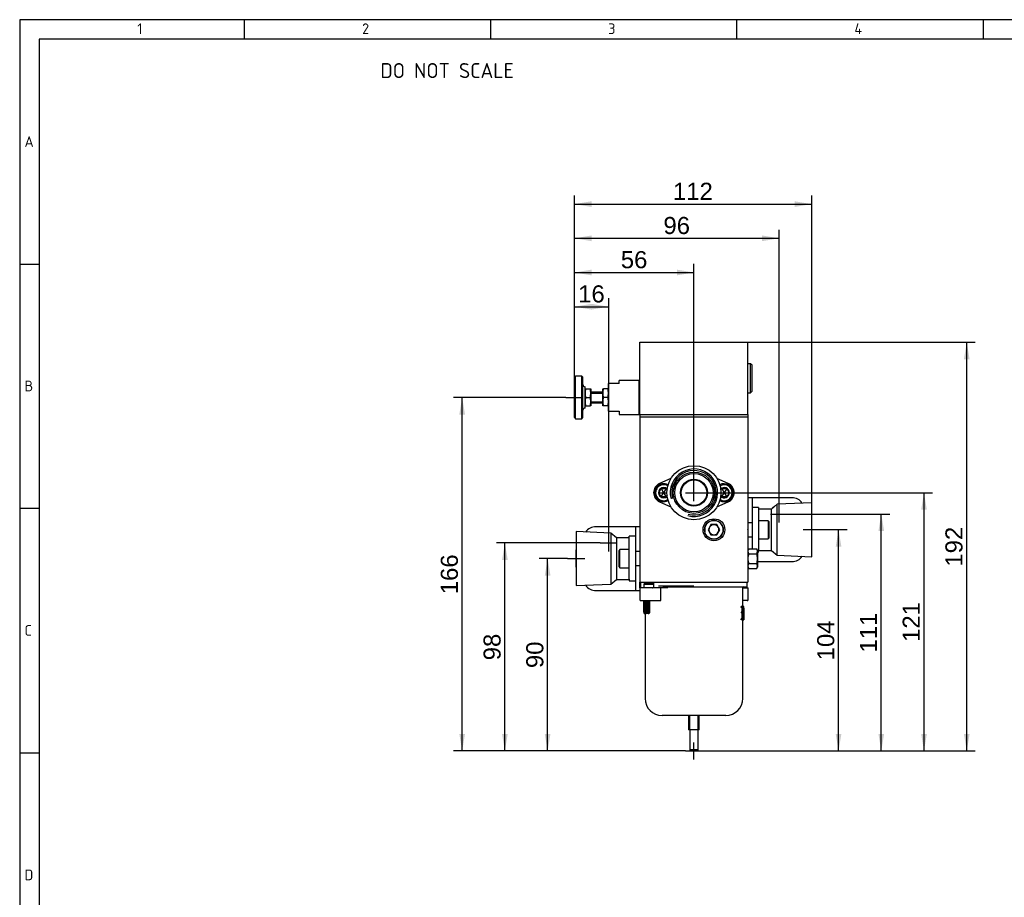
# Model space of a CAD drawing. Header units: millimetres. Extents: x 12 to 601, y 12 to 412.
# Tile 2 of 4: x 12 to 243, y 207 to 412. Entities that reach past the tile are written whole.
import ezdxf
from ezdxf.enums import TextEntityAlignment as Align

# ---------------------------------------------------------------- set-up
doc = ezdxf.new("R2010")
doc.units = ezdxf.units.MM
for name, color, linetype in [('+CPB3-10', 7, 'Continuous'), ('01', 7, 'Continuous'), ('dimensions', 7, 'Continuous'), ('VBP-08-B-11-X-MD', 7, 'Continuous')]:
    doc.layers.add(name, color=color, linetype=linetype)
doc.styles.add('SEACAD_Arial', font='arial.ttf')
doc.styles.add('SEACAD_Solid_Edge_ISO', font='seiso.ttf')
doc.dimstyles.new('ISO', dxfattribs={"dimtxt": 4, "dimasz": 4, "dimexe": 2, "dimexo": 2, "dimgap": 2, "dimtad": 1, "dimdec": 0, "dimlfac": 2.009902, "dimtxsty": 'SEACAD_Arial', "dimblk1": '_SE_FILLED', "dimblk2": '_SE_FILLED', "dimsah": 1, "dimcen": 2, "dimadec": 0, "dimazin": 0, "dimtfac": 1, "dimtdec": 0, "dimtmove": 0, "dimatfit": 3, "dimfxl": 0, "dimtolj": 1, "dimarcsym": 0})

# ---------------------------------------------------------------- blocks, each defined once
blk = doc.blocks.new('SE1')
at = {"layer": '+CPB3-10', "color": 7, "linetype": 'Continuous'}
for p, q in [((164.83, 304.92), (162.16, 303.73)), ((178.24, 303.73), (175.57, 304.92)), ((161.96, 301.59), (162.53, 302.59)), ((162.53, 302.59), (163.68, 302.59)), ((162.53, 302.59), (163.11, 301.59)), ((163.68, 302.59), (163.11, 301.59)), ((163.68, 302.59), (163.92, 302.18)), ((176.47, 302.16), (176.71, 302.59)), ((176.71, 302.59), (177.86, 302.59)), ((176.71, 302.59), (177.29, 301.59)), ((177.86, 302.59), (177.29, 301.59)), ((177.86, 302.59), (178.44, 301.59)), ((162.53, 300.6), (161.96, 301.59)), ((161.96, 301.59), (163.1, 301.59)), ((162.53, 300.6), (163.11, 301.59)), ((163.68, 300.6), (162.53, 300.6)), ((163.11, 301.59), (163.68, 300.6)), ((163.11, 301.59), (163.88, 301.59)), ((163.92, 301.01), (163.68, 300.6)), ((170.2, 301.59), (170.2, 301.64)), ((176.71, 300.6), (176.48, 301)), ((176.52, 301.59), (177.28, 301.59)), ((176.71, 300.6), (177.29, 301.59)), ((177.86, 300.6), (176.71, 300.6)), ((177.29, 301.59), (177.86, 300.6)), ((177.29, 301.59), (178.44, 301.59)), ((178.44, 301.59), (177.86, 300.6)), ((162.16, 299.45), (164.83, 298.27)), ((175.57, 298.27), (178.24, 299.45)), ((185.32, 298.16), (183.83, 298.16)), ((185.32, 298.16), (185.32, 297.7)), ((188.31, 297.78), (185.32, 297.78)), ((185.32, 297.7), (185.32, 295.07)), ((189.64, 298.9), (188.31, 297.78)), ((188.31, 288.08), (188.31, 297.78)), ((197.76, 299.25), (189.64, 298.9)), ((189.64, 286.96), (189.64, 298.9)), ((197.76, 286.61), (197.76, 299.25)), ((183.83, 295.55), (183.83, 295.07)), ((183.83, 295.07), (183.83, 290.8)), ((185.32, 295.07), (185.32, 290.8)), ((187.56, 295.05), (185.32, 295.05)), ((187.56, 295.05), (187.56, 290.82)), ((187.81, 294.8), (187.56, 295.05)), ((187.81, 291.07), (187.81, 294.8)), ((197.76, 292.96), (197.76, 292.91)), ((142.64, 292.49), (142.64, 279.85)), ((150.75, 292.14), (142.64, 292.49)), ((150.75, 292.14), (150.75, 280.2)), ((152.09, 291.02), (150.75, 292.14)), ((152.09, 291.02), (152.09, 281.32)), ((155.07, 291.02), (152.09, 291.02)), ((155.07, 290.94), (155.07, 291.39)), ((156.57, 291.39), (155.07, 291.39)), ((155.07, 288.3), (155.07, 290.94)), ((183.83, 290.8), (183.83, 290.32)), ((185.32, 290.82), (187.56, 290.82)), ((185.32, 290.8), (185.32, 288.16)), ((187.56, 290.82), (187.81, 291.07)), ((152.83, 288.28), (152.59, 288.03)), ((152.59, 288.03), (152.59, 284.3)), ((152.83, 284.05), (152.83, 288.28)), ((155.07, 288.28), (152.83, 288.28)), ((155.07, 284.03), (155.07, 288.3)), ((156.57, 288.3), (156.57, 288.78)), ((156.57, 284.03), (156.57, 288.3)), ((185.32, 287.71), (185.32, 288.16)), ((185.32, 288.08), (188.31, 288.08)), ((188.31, 288.08), (189.64, 286.96)), ((142.64, 286.14), (142.64, 286.19)), ((185.08, 287.71), (185.32, 287.71)), ((189.64, 286.96), (197.76, 286.61)), ((152.59, 284.3), (152.83, 284.05)), ((152.83, 284.05), (155.07, 284.05)), ((155.07, 281.39), (155.07, 284.03)), ((156.57, 283.55), (156.57, 284.03)), ((150.75, 280.2), (152.09, 281.32)), ((152.09, 281.32), (155.07, 281.32)), ((155.07, 281.39), (155.07, 280.94)), ((142.64, 279.85), (150.75, 280.2)), ((155.07, 280.94), (156.57, 280.94))]:
    blk.add_line(p, q, dxfattribs=at)
for radius in [6.32, 4.83, 4.48, 3.16, 0.0249]:
    blk.add_circle((170.2, 301.59), radius, dxfattribs=at)
for centre, radius, start, end in [((170.2, 301.59), 5.55, 255, 195), ((170.2, 301.59), 5.2, 255, 195), ((163.11, 301.59), 2.34, 114.0176, 245.9824), ((163.11, 301.59), 2.11, 60.3947, 299.6053), ((163.11, 301.59), 1.87, 58.5022, 301.4978), ((163.11, 301.59), 1.2, 46.1579, 313.8421), ((177.29, 301.59), 2.11, 0, 119.6053), ((177.29, 301.59), 1.87, 0, 121.4978), ((177.29, 301.59), 1.2, 0, 133.8421), ((177.29, 301.59), 2.34, 294.0176, 65.9824), ((163.11, 301.59), 0.00498, 180.0002, 240.0002), ((163.11, 301.59), 0.00498, 120.0002, 180.0002), ((163.11, 301.59), 0.00498, 60.0002, 120.0002), ((163.11, 301.59), 0.00498, 240.0002, 300.0002), ((163.11, 301.59), 0.00498, 300.0002, 0), ((163.11, 301.59), 0.00498, 0.0002, 60.0002), ((177.29, 301.59), 2.11, 240.3947, 0), ((177.29, 301.59), 1.87, 238.5022, 0), ((177.29, 301.59), 1.2, 226.1579, 0), ((177.29, 301.59), 0.00498, 180.0002, 240.0002), ((177.29, 301.59), 0.00498, 120.0002, 180.0002), ((177.29, 301.59), 0.00498, 60.0002, 120.0002), ((177.29, 301.59), 0.00498, 240.0002, 300.0002), ((177.29, 301.59), 0.00498, 300.0002, 0), ((177.29, 301.59), 0.00498, 0.0002, 60.0002), ((197.76, 292.96), 0.0249, 90, 270), ((197.76, 292.96), 0.0249, 0, 90), ((197.76, 292.96), 0.0249, 270, 0), ((142.64, 286.19), 0.0249, 90, 270), ((142.64, 286.19), 0.0249, 0, 90), ((142.64, 286.19), 0.0249, 270, 0)]:
    blk.add_arc(centre, radius, start, end, dxfattribs=at)
at = {"layer": 'VBP-08-B-11-X-MD', "color": 7, "linetype": 'Continuous'}
for p, q in [((157.56, 319.9), (157.56, 336.82)), ((157.56, 336.82), (182.84, 336.82)), ((182.84, 319.9), (182.84, 336.82)), ((183.46, 331.77), (182.84, 331.77)), ((183.46, 324.95), (183.46, 331.77)), ((183.83, 331.4), (183.46, 331.77)), ((183.83, 325.32), (183.83, 331.4)), ((142.49, 328.86), (142.24, 328.61)), ((142.24, 319.15), (142.24, 328.61)), ((142.49, 318.9), (142.49, 328.86)), ((143.98, 328.86), (142.49, 328.86)), ((143.98, 318.9), (143.98, 328.86)), ((144.23, 328.61), (143.98, 328.86)), ((144.23, 319.15), (144.23, 328.61)), ((152.69, 327.11), (152.69, 327.86)), ((157.41, 327.86), (152.69, 327.86)), ((157.41, 319.9), (157.41, 327.86)), ((157.56, 327.61), (157.41, 327.61)), ((144.73, 321.39), (144.73, 326.37)), ((144.73, 325.87), (144.9, 325.87)), ((144.9, 325.87), (145.89, 325.87)), ((145.89, 325.87), (146.07, 325.87)), ((146.07, 325.87), (146.07, 324.87)), ((148.85, 325.12), (146.07, 325.12)), ((146.07, 324.88), (148.85, 324.88)), ((148.85, 324.87), (148.85, 325.87)), ((148.85, 325.87), (149.03, 325.87)), ((150.02, 325.87), (149.03, 325.87)), ((150.02, 325.87), (150.2, 325.87)), ((152.69, 327.11), (150.2, 327.11)), ((150.2, 320.65), (150.2, 327.11)), ((182.84, 324.95), (183.46, 324.95)), ((183.46, 324.95), (183.83, 325.32)), ((144.9, 323.88), (145.89, 323.88)), ((146.07, 324.87), (146.07, 322.88)), ((146.07, 322.88), (146.07, 321.89)), ((146.07, 322.88), (148.85, 322.88)), ((146.07, 322.64), (148.85, 322.64)), ((148.85, 322.88), (148.85, 324.87)), ((148.85, 321.89), (148.85, 322.88)), ((150.02, 323.88), (149.03, 323.88)), ((144.9, 321.89), (144.73, 321.89)), ((144.9, 321.89), (145.89, 321.89)), ((146.07, 321.89), (145.89, 321.89)), ((149.03, 321.89), (148.85, 321.89)), ((150.02, 321.89), (149.03, 321.89)), ((150.2, 321.89), (150.02, 321.89)), ((150.2, 320.65), (152.69, 320.65)), ((152.69, 320.65), (152.69, 319.9)), ((142.24, 319.15), (142.49, 318.9)), ((142.49, 318.9), (143.98, 318.9)), ((143.98, 318.9), (144.23, 319.15)), ((152.69, 319.9), (157.41, 319.9)), ((157.41, 320.15), (157.56, 320.15)), ((157.56, 319.9), (182.84, 319.9)), ((157.56, 319.3), (157.56, 280.69)), ((182.84, 319.3), (157.56, 319.3)), ((157.59, 319.3), (157.59, 319.9)), ((182.81, 319.9), (182.81, 319.3)), ((182.84, 319.3), (182.84, 280.69)), ((183.83, 300.4), (182.84, 300.4)), ((183.83, 300.4), (183.83, 299.74)), ((183.83, 300.4), (183.83, 296.2)), ((184.33, 300.4), (183.83, 300.4)), ((183.83, 299.74), (183.83, 298.16)), ((193.13, 300.4), (184.33, 300.4)), ((183.83, 296.2), (183.83, 295.55)), ((183.83, 295.55), (183.83, 295.07)), ((156.07, 293.63), (147.26, 293.63)), ((156.57, 293.63), (156.07, 293.63)), ((156.57, 289.44), (156.57, 293.63)), ((156.57, 292.97), (156.57, 293.63)), ((157.56, 293.63), (156.57, 293.63)), ((156.57, 291.39), (156.57, 292.97)), ((174.19, 294.12), (173.51, 292.93)), ((173.51, 292.93), (174.19, 291.75)), ((175.56, 294.12), (174.19, 294.12)), ((176.24, 292.93), (175.56, 294.12)), ((175.56, 291.75), (176.24, 292.93)), ((182.84, 294.6), (183.83, 294.6)), ((182.84, 292.91), (182.84, 292.96)), ((174.19, 291.75), (175.56, 291.75)), ((182.84, 291.27), (183.83, 291.27)), ((183.83, 290.8), (183.83, 290.32)), ((183.83, 290.32), (183.83, 289.66)), ((156.57, 288.78), (156.57, 289.44)), ((156.57, 288.3), (156.57, 288.78)), ((183.01, 288.46), (182.84, 288.16)), ((183.01, 288.46), (184.9, 288.46)), ((183.83, 289.66), (183.83, 288.46)), ((185.08, 288.16), (184.9, 288.46)), ((185.08, 287.89), (185.08, 288.16)), ((157.56, 287.83), (156.57, 287.83)), ((183.01, 287.32), (184.9, 287.32)), ((185.08, 287.89), (185.08, 286.17)), ((185.08, 286.17), (185.08, 284.44)), ((157.56, 284.5), (156.57, 284.5)), ((156.57, 283.55), (156.57, 284.03)), ((156.57, 282.9), (156.57, 283.55)), ((182.84, 284.18), (183.01, 283.87)), ((183.01, 285.02), (184.9, 285.02)), ((183.01, 283.87), (184.9, 283.87)), ((184.9, 283.87), (185.08, 284.18)), ((185.08, 285.47), (193.13, 285.47)), ((185.08, 284.44), (185.08, 284.18)), ((156.57, 278.7), (156.57, 282.9)), ((156.57, 279.36), (156.57, 280.94)), ((156.57, 278.7), (156.57, 279.36)), ((161.12, 279.33), (157.51, 279.33)), ((157.51, 279.33), (157.51, 276.59)), ((157.56, 280.69), (182.84, 280.69)), ((157.56, 279.33), (157.56, 280.69)), ((157.76, 279.33), (157.76, 280.69)), ((157.78, 279.33), (157.76, 279.33)), ((158.51, 280.69), (158.51, 280.48)), ((158.51, 280.48), (160.75, 280.48)), ((158.51, 280.48), (158.79, 280.32)), ((158.79, 280.32), (158.51, 280.16)), ((158.51, 280.16), (160.75, 280.16)), ((158.51, 280.16), (158.51, 279.33)), ((158.86, 279.33), (158.61, 279.33)), ((158.79, 280.32), (160.75, 280.32)), ((158.81, 280.69), (158.81, 280.32)), ((160.5, 279.33), (160.61, 279.33)), ((160.75, 280.69), (160.75, 279.33)), ((161.25, 279.33), (161.12, 279.33)), ((161.88, 279.33), (161.25, 279.33)), ((161.88, 279.82), (170.2, 279.82)), ((162.06, 279.33), (161.88, 279.33)), ((162.11, 279.33), (162.06, 279.33)), ((162.98, 279.33), (162.11, 279.33)), ((162.49, 276.59), (162.49, 279.33)), ((164.12, 279.33), (162.98, 279.33)), ((163.11, 279.57), (182.39, 279.57)), ((181.64, 279.33), (182.51, 279.33)), ((181.64, 274.98), (181.64, 279.33)), ((182.51, 279.33), (182.56, 279.33)), ((182.56, 279.33), (182.64, 279.33)), ((182.64, 279.82), (182.64, 280.69)), ((182.64, 279.33), (182.64, 279.82)), ((182.64, 279.33), (182.89, 279.33)), ((182.89, 276.59), (182.89, 279.33)), ((147.26, 278.7), (156.07, 278.7)), ((156.07, 278.7), (156.57, 278.7)), ((156.57, 278.7), (157.51, 278.7)), ((157.76, 276.34), (162.24, 276.34)), ((158.51, 276.34), (158.51, 276.26)), ((158.69, 273.37), (158.69, 276.34)), ((158.73, 276.34), (158.73, 273.59)), ((158.98, 273.59), (158.98, 276.34)), ((159.04, 273.37), (159.04, 276.34)), ((159.11, 276.25), (159.11, 273.59)), ((159.38, 273.59), (159.38, 276.25)), ((181.25, 274.75), (181.25, 274.97)), ((181.51, 274.97), (181.25, 274.97)), ((181.51, 274.75), (181.25, 274.75)), ((181.51, 274.97), (181.51, 274.75)), ((181.87, 274.98), (181.62, 274.98)), ((182.64, 276.34), (181.64, 276.34)), ((181.88, 274.98), (181.87, 274.98)), ((181.87, 274.59), (181.87, 271.84)), ((181.88, 271.83), (181.88, 274.98)), ((158.54, 273.34), (158.79, 273.34)), ((158.94, 273.37), (158.69, 273.37)), ((158.73, 273.59), (158.94, 273.59)), ((158.76, 273.34), (158.76, 253.45)), ((158.94, 273.59), (158.94, 273.37)), ((158.94, 273.59), (159.04, 273.59)), ((158.94, 273.37), (159.02, 273.37)), ((181.25, 271.84), (181.25, 272.06)), ((181.51, 272.06), (181.25, 272.06)), ((181.31, 273.46), (181.31, 273.68)), ((181.56, 273.68), (181.31, 273.68)), ((181.56, 273.46), (181.31, 273.46)), ((181.73, 274.07), (181.48, 274.07)), ((181.51, 272.06), (181.51, 271.84)), ((181.56, 273.68), (181.56, 273.46)), ((181.81, 274.07), (181.76, 274.07)), ((181.81, 274.07), (181.84, 274.07)), ((181.51, 271.84), (181.25, 271.84)), ((181.87, 271.84), (181.62, 271.84)), ((181.88, 271.83), (181.63, 271.83)), ((181.64, 253.45), (181.64, 271.83)), ((181.64, 271.82), (181.86, 271.82)), ((177.66, 249.47), (162.74, 249.47)), ((168.96, 249.47), (168.96, 246.16)), ((169.2, 246.16), (169.2, 249.47)), ((171.2, 246.16), (171.2, 249.47)), ((171.44, 246.16), (171.44, 249.47)), ((171.44, 246.16), (168.96, 246.16)), ((169.2, 246.16), (169.2, 241.43)), ((171.19, 241.43), (171.19, 246.16)), ((171.19, 241.43), (169.2, 241.43)), ((169.2, 241.43), (169.45, 241.18)), ((169.45, 241.18), (170.95, 241.18)), ((170.95, 241.18), (171.19, 241.43)), ((182.84, 241.21), (182.84, 241.16))]:
    blk.add_line(p, q, dxfattribs=at)
for centre, radius in [((170.2, 336.82), 0.0249), ((142.24, 323.88), 0.0249), ((170.2, 301.59), 3.02), ((170.2, 301.59), 2.99), ((174.88, 292.93), 2.56), ((174.88, 292.93), 2.19), ((190.15, 296.61), 0.0249), ((150.25, 289.85), 0.0249), ((170.2, 241.18), 0.0249)]:
    blk.add_circle(centre, radius, dxfattribs=at)
for centre, radius, start, end in [((144.73, 326.87), 0.498, 180, 270), ((147.86, 324.83), 3.13, 160.5883, 179.1555), ((142.95, 324.83), 3.12, 0.793, 19.4632), ((151.99, 324.83), 3.13, 160.5883, 179.1555), ((147.08, 324.83), 3.12, 0.793, 19.4632), ((147.84, 324.92), 3.12, 180.793, 199.4632), ((147.86, 322.84), 3.13, 160.5883, 179.1555), ((147.84, 322.93), 3.12, 180.793, 199.4632), ((142.94, 324.92), 3.13, 340.5883, 359.1555), ((142.95, 322.84), 3.12, 0.793, 19.4632), ((142.94, 322.93), 3.13, 340.5883, 359.1555), ((151.97, 324.92), 3.12, 180.793, 199.4632), ((151.99, 322.84), 3.13, 160.5883, 179.1555), ((151.97, 322.93), 3.12, 180.793, 199.4632), ((147.07, 324.92), 3.13, 340.5883, 359.1555), ((147.08, 322.84), 3.12, 0.793, 19.4632), ((147.07, 322.93), 3.13, 340.5883, 359.1555), ((144.73, 320.89), 0.498, 90, 180), ((193.13, 297.41), 2.99, 35.8029, 90), ((190.15, 296.61), 2.11, 119.2998, 140.7002), ((174.88, 292.93), 2.17, 255, 195), ((147.26, 290.64), 2.99, 90, 144.1971), ((174.88, 292.93), 1.18, 150, 210), ((174.88, 292.93), 1.18, 90, 150), ((174.88, 292.93), 1.18, 30, 90), ((174.88, 292.93), 1.18, 330, 30), ((150.25, 289.85), 2.11, 39.2998, 60.7002), ((174.88, 292.93), 1.18, 210, 270), ((174.88, 292.93), 1.18, 270, 330), ((183.99, 287.85), 1.15, 147.6991, 177.9166), ((183.93, 287.85), 1.15, 2.0076, 32.3766), ((183.98, 287.93), 1.15, 182.0076, 212.3766), ((183.92, 287.93), 1.15, 327.6991, 357.9166), ((190.15, 289.25), 2.11, 219.2998, 240.7002), ((193.13, 288.46), 2.99, 270, 324.1971), ((183.99, 284.4), 1.15, 147.6991, 177.9166), ((183.98, 284.48), 1.15, 182.0076, 212.3766), ((183.93, 284.4), 1.15, 2.0076, 32.3766), ((183.92, 284.48), 1.15, 327.6991, 357.9166), ((150.25, 282.48), 2.11, 299.2998, 320.7002), ((147.26, 281.69), 2.99, 215.8029, 270), ((163.41, 278.46), 1.12, 50.4749, 83.5836), ((181.89, 279.33), 0.249, 90, 180), ((182.39, 279.82), 0.249, 270, 0), ((157.76, 276.59), 0.249, 180, 270), ((162.24, 276.59), 0.249, 270, 0), ((182.64, 276.59), 0.249, 270, 0), ((178.65, 272.93), 3.13, 356.7265, 11.9471), ((162.74, 253.45), 3.98, 180, 270), ((177.66, 253.45), 3.98, 270, 0)]:
    blk.add_arc(centre, radius, start, end, dxfattribs=at)
for centre, major_axis, ratio, start_param, end_param in [((170.2, 275.83), (0, -15.41), 0.758621, 1.455902, 1.515482), ((170.2, 275.45), (0, -15.12), 0.773148, 1.479271, 1.514027), ((170.2, 271.83), (11.69, 0), 0.01087, 0.037654, 0.056769)]:
    blk.add_ellipse(centre, major_axis=major_axis, ratio=ratio, start_param=start_param, end_param=end_param, dxfattribs=at)
for points, knots in [([(183.01, 287.32), (182.96, 287.13), (182.92, 286.94), (182.85, 286.56), (182.84, 286.36), (182.84, 286.17)], [0, 0, 0, 0, 0.5, 0.5, 1, 1, 1, 1]), ([(182.84, 286.17), (182.84, 285.97), (182.85, 285.78), (182.91, 285.4), (182.96, 285.2), (183.01, 285.02)], [0, 0, 0, 0, 0.5, 0.5, 1, 1, 1, 1]), ([(185.08, 286.17), (185.08, 286.36), (185.06, 286.56), (185, 286.94), (184.95, 287.13), (184.9, 287.32)], [0, 0, 0, 0, 0.5, 0.5, 1, 1, 1, 1]), ([(184.9, 285.02), (184.95, 285.2), (185, 285.4), (185.06, 285.78), (185.08, 285.97), (185.08, 286.17)], [0, 0, 0, 0, 0.5, 0.5, 1, 1, 1, 1]), ([(163.01, 279.82), (163.01, 279.76), (163.01, 279.69), (163.04, 279.6), (163.07, 279.57), (163.11, 279.57)], [0, 0, 0, 0, 0.5, 0.5, 1, 1, 1, 1]), ([(158.62, 273.94), (158.62, 273.77), (158.61, 273.61), (158.57, 273.4), (158.56, 273.34), (158.53, 273.33), (158.52, 273.38), (158.51, 273.57), (158.51, 273.71), (158.51, 273.97), (158.51, 274.05), (158.51, 274.22), (158.51, 274.47), (158.51, 274.73), (158.51, 275.23), (158.51, 275.57), (158.51, 276.08), (158.51, 276.24), (158.51, 276.34), (158.51, 276.34), (158.51, 276.35)], [0, 0, 0, 0, 0.0625, 0.0625, 0.125, 0.125, 0.1875, 0.1875, 0.25, 0.25, 0.28125, 0.28125, 0.3125, 0.375, 0.375, 0.5, 0.5, 0.5625, 0.5625, 0.5632072, 0.5632072, 0.5632072, 0.5632072]), ([(158.59, 273.99), (158.59, 274.23), (158.59, 274.46), (158.59, 274.69), (158.59, 274.94), (158.59, 275.19), (158.59, 275.44), (158.59, 275.54), (158.59, 275.64), (158.59, 275.74), (158.59, 275.81), (158.59, 275.88), (158.59, 275.95), (158.59, 275.99), (158.58, 276.03), (158.58, 276.07), (158.58, 276.11), (158.58, 276.14), (158.57, 276.17), (158.57, 276.19), (158.56, 276.22), (158.56, 276.24), (158.56, 276.26), (158.55, 276.27), (158.55, 276.27), (158.54, 276.28), (158.54, 276.28), (158.53, 276.27), (158.53, 276.25), (158.52, 276.22), (158.52, 276.19), (158.52, 276.16), (158.52, 276.13), (158.52, 276.09), (158.52, 276.06), (158.51, 276.02), (158.51, 275.97), (158.51, 275.93), (158.51, 275.89), (158.51, 275.85), (158.51, 275.67), (158.51, 275.48), (158.51, 275.3), (158.51, 274.93), (158.51, 274.56), (158.51, 274.19), (158.51, 274.13), (158.51, 274.06), (158.51, 273.99), (158.51, 273.95), (158.51, 273.91), (158.51, 273.87), (158.51, 273.84), (158.52, 273.8), (158.52, 273.77), (158.52, 273.73), (158.52, 273.7), (158.52, 273.67), (158.52, 273.63), (158.53, 273.6), (158.53, 273.58), (158.54, 273.57), (158.54, 273.56), (158.55, 273.58), (158.55, 273.59), (158.56, 273.61), (158.57, 273.64), (158.57, 273.66), (158.57, 273.69), (158.58, 273.73), (158.58, 273.76), (158.58, 273.79), (158.59, 273.83), (158.59, 273.86), (158.59, 273.9), (158.59, 273.94), (158.59, 273.96), (158.59, 273.98), (158.59, 273.99)], [0, 0, 0, 0, 0.106378, 0.106378, 0.106378, 0.2193, 0.2193, 0.2193, 0.264887, 0.264887, 0.264887, 0.296998, 0.296998, 0.296998, 0.316536, 0.316536, 0.316536, 0.336017, 0.336017, 0.336017, 0.356756, 0.356756, 0.356756, 0.381765, 0.381765, 0.381765, 0.409306, 0.409306, 0.409306, 0.442353, 0.442353, 0.442353, 0.463178, 0.463178, 0.463178, 0.484269, 0.484269, 0.484269, 0.502352, 0.502352, 0.502352, 0.584966, 0.584966, 0.584966, 0.750189, 0.750189, 0.750189, 0.78134, 0.78134, 0.78134, 0.798951, 0.798951, 0.798951, 0.816603, 0.816603, 0.816603, 0.840503, 0.840503, 0.840503, 0.873804, 0.873804, 0.873804, 0.90625, 0.90625, 0.90625, 0.934466, 0.934466, 0.934466, 0.956747, 0.956747, 0.956747, 0.974578, 0.974578, 0.974578, 0.992328, 0.992328, 0.992328, 1, 1, 1, 1]), ([(158.59, 276.35), (158.6, 276.26), (158.61, 276.12), (158.62, 275.88), (158.62, 275.8), (158.62, 275.63), (158.62, 275.37), (158.62, 275.12), (158.62, 274.62), (158.62, 274.29), (158.62, 273.94)], [0.6919441, 0.6919441, 0.6919441, 0.6919441, 0.75, 0.75, 0.78125, 0.78125, 0.8125, 0.875, 0.875, 1, 1, 1, 1]), ([(159.49, 273.77), (159.49, 274.34), (159.49, 275.06), (159.49, 275.78), (159.49, 275.99), (159.5, 276.07), (159.47, 276.2), (159.44, 276.23), (159.39, 276.26), (159.36, 276.25), (159.31, 276.25), (159.28, 276.25), (159.21, 276.25), (159.16, 276.25), (159.11, 276.25)], [0, 0, 0, 0, 0.5, 0.625, 0.625, 0.6875, 0.6875, 0.75, 0.75, 0.8125, 0.8125, 0.875, 0.875, 1, 1, 1, 1]), ([(159.56, 276.34), (159.57, 276.31), (159.58, 276.28), (159.59, 276.19), (159.59, 276.13), (159.59, 276), (159.59, 275.7), (159.59, 274.9), (159.59, 274.16), (159.59, 273.67)], [0.0856578, 0.0856578, 0.0856578, 0.0856578, 0.125, 0.125, 0.1875, 0.1875, 0.25, 0.5, 1, 1, 1, 1]), ([(159.87, 273.67), (159.87, 274.16), (159.87, 274.9), (159.87, 275.7), (159.87, 276), (159.87, 276.1), (159.87, 276.13), (159.86, 276.19), (159.86, 276.22), (159.85, 276.28), (159.84, 276.31), (159.83, 276.34)], [0, 0, 0, 0, 0.5, 0.75, 0.8125, 0.8125, 0.84375, 0.84375, 0.875, 0.875, 0.9139202, 0.9139202, 0.9139202, 0.9139202]), ([(181.48, 274.07), (181.48, 274.09), (181.48, 274.11), (181.48, 274.14), (181.48, 274.15), (181.48, 274.2), (181.48, 274.23), (181.48, 274.3), (181.48, 274.33), (181.47, 274.39), (181.47, 274.42), (181.47, 274.51), (181.46, 274.56), (181.44, 274.64), (181.43, 274.67), (181.41, 274.72), (181.39, 274.73), (181.37, 274.75), (181.35, 274.75), (181.31, 274.75), (181.28, 274.75), (181.25, 274.75)], [0, 0, 0, 0, 0.03125, 0.03125, 0.0625, 0.0625, 0.125, 0.125, 0.1875, 0.1875, 0.25, 0.25, 0.375, 0.375, 0.5, 0.5, 0.625, 0.625, 0.75, 0.75, 1, 1, 1, 1]), ([(181.71, 273.57), (181.73, 273.63), (181.74, 273.71), (181.76, 273.89), (181.76, 273.99), (181.76, 274.19), (181.77, 274.3), (181.76, 274.5), (181.75, 274.59), (181.72, 274.84), (181.69, 274.94), (181.6, 274.98), (181.56, 274.97), (181.51, 274.97)], [0, 0, 0, 0, 0.125, 0.125, 0.25, 0.25, 0.375, 0.375, 0.5, 0.5, 0.75, 0.75, 1, 1, 1, 1]), ([(181.51, 274.75), (181.54, 274.75), (181.57, 274.75), (181.61, 274.75), (181.62, 274.75), (181.65, 274.74), (181.66, 274.72), (181.68, 274.67), (181.69, 274.64), (181.71, 274.56), (181.72, 274.51), (181.72, 274.42), (181.73, 274.39), (181.73, 274.33), (181.73, 274.3), (181.73, 274.23), (181.73, 274.2), (181.73, 274.15), (181.73, 274.14), (181.73, 274.11), (181.73, 274.09), (181.73, 274.07)], [0, 0, 0, 0, 0.25, 0.25, 0.375, 0.375, 0.5, 0.5, 0.625, 0.625, 0.75, 0.75, 0.8125, 0.8125, 0.875, 0.875, 0.9375, 0.9375, 0.96875, 0.96875, 1, 1, 1, 1]), ([(159.59, 273.67), (159.59, 273.63), (159.59, 273.6), (159.58, 273.53), (159.57, 273.5), (159.55, 273.46), (159.53, 273.44), (159.51, 273.41), (159.49, 273.39), (159.47, 273.37), (159.45, 273.37), (159.43, 273.36), (159.41, 273.37), (159.37, 273.37), (159.35, 273.37), (159.22, 273.37), (159.13, 273.37), (159.04, 273.37)], [0, 0, 0, 0, 0.0625, 0.0625, 0.125, 0.125, 0.1875, 0.1875, 0.25, 0.25, 0.3125, 0.3125, 0.375, 0.375, 0.5, 0.5, 1, 1, 1, 1]), ([(159.11, 273.59), (159.17, 273.59), (159.24, 273.59), (159.33, 273.59), (159.35, 273.59), (159.38, 273.59), (159.4, 273.59), (159.44, 273.6), (159.46, 273.61), (159.48, 273.65), (159.48, 273.67), (159.49, 273.72), (159.49, 273.74), (159.49, 273.77)], [0, 0, 0, 0, 0.5, 0.5, 0.625, 0.625, 0.75, 0.75, 0.875, 0.875, 0.9375, 0.9375, 1, 1, 1, 1]), ([(159.51, 273.37), (159.53, 273.37), (159.56, 273.37), (159.64, 273.37), (159.7, 273.35), (159.78, 273.4), (159.81, 273.44), (159.85, 273.53), (159.87, 273.6), (159.87, 273.67)], [0.3654795, 0.3654795, 0.3654795, 0.3654795, 0.5, 0.5, 0.75, 0.75, 0.875, 0.875, 1, 1, 1, 1]), ([(181.25, 272.06), (181.28, 272.06), (181.31, 272.06), (181.36, 272.06), (181.39, 272.06), (181.46, 272.17), (181.49, 272.41), (181.5, 272.89), (181.49, 273.16), (181.44, 273.41), (181.41, 273.45), (181.36, 273.47), (181.33, 273.46), (181.31, 273.46)], [0, 0, 0, 0, 0.125, 0.125, 0.25, 0.25, 0.5, 0.5, 0.75, 0.75, 0.875, 0.875, 1, 1, 1, 1]), ([(181.38, 273.68), (181.38, 273.68), (181.39, 273.68), (181.4, 273.69), (181.41, 273.7), (181.42, 273.72), (181.43, 273.74), (181.44, 273.79), (181.45, 273.82), (181.47, 273.91), (181.47, 273.99), (181.48, 274.07)], [0.3167156, 0.3167156, 0.3167156, 0.3167156, 0.375, 0.375, 0.5, 0.5, 0.625, 0.625, 0.75, 0.75, 1, 1, 1, 1]), ([(181.56, 273.46), (181.59, 273.46), (181.62, 273.46), (181.67, 273.45), (181.69, 273.41), (181.74, 273.18), (181.75, 272.91), (181.74, 272.42), (181.72, 272.19), (181.65, 272.06), (181.62, 272.06), (181.57, 272.06), (181.54, 272.06), (181.51, 272.06)], [0, 0, 0, 0, 0.125, 0.125, 0.25, 0.25, 0.5, 0.5, 0.75, 0.75, 0.875, 0.875, 1, 1, 1, 1]), ([(181.51, 271.84), (181.55, 271.84), (181.59, 271.84), (181.64, 271.84), (181.65, 271.85), (181.68, 271.88), (181.7, 271.9), (181.72, 271.98), (181.73, 272.03), (181.75, 272.14), (181.76, 272.21), (181.77, 272.35), (181.77, 272.43), (181.78, 272.59), (181.78, 272.67), (181.78, 272.75)], [0, 0, 0, 0, 0.25, 0.25, 0.375, 0.375, 0.5, 0.5, 0.625, 0.625, 0.75, 0.75, 0.875, 0.875, 1, 1, 1, 1]), ([(181.73, 274.07), (181.73, 273.99), (181.72, 273.91), (181.7, 273.82), (181.7, 273.79), (181.69, 273.74), (181.68, 273.72), (181.66, 273.7), (181.65, 273.69), (181.64, 273.68), (181.63, 273.68), (181.6, 273.68), (181.58, 273.68), (181.56, 273.68)], [0, 0, 0, 0, 0.25, 0.25, 0.375, 0.375, 0.5, 0.5, 0.625, 0.625, 0.75, 0.75, 1, 1, 1, 1]), ([(181.86, 271.82), (181.86, 271.82), (181.86, 271.82), (181.87, 271.82), (181.87, 271.83), (181.87, 271.84)], [0.2441062, 0.2441062, 0.2441062, 0.2441062, 0.25, 0.25, 0.27415259, 0.27415259, 0.27415259, 0.27415259])]:
    blk.add_open_spline(points, degree=3, knots=knots, dxfattribs=at)
blk.add_open_spline([(181.25, 274.97), (181.28, 274.97), (181.31, 274.98), (181.34, 274.97)], degree=3, dxfattribs=at)
blk = doc.blocks.new('DMBLK38')
at = {"layer": 'dimensions', "linetype": 'Continuous'}
for points in [[(146.24, 345.77), (142.24, 345.1), (146.24, 344.43)], [(146.25, 345.77), (146.25, 344.43), (150.25, 345.1)]]:
    blk.add_hatch(color=7, dxfattribs=at).paths.add_polyline_path(points)
at = {"layer": 'dimensions', "color": 7, "linetype": 'Continuous'}
for p, q in [((142.24, 325.88), (142.24, 347.1)), ((150.25, 291.85), (150.25, 347.1)), ((142.24, 345.1), (150.25, 345.1)), ((142.24, 321.88), (142.24, 325.88)), ((140.24, 323.88), (144.24, 323.88)), ((150.25, 287.85), (150.25, 291.85)), ((148.25, 289.85), (152.25, 289.85))]:
    blk.add_line(p, q, dxfattribs=at)
at = {"layer": 'dimensions', "color": 7, "linetype": 'Continuous', "style": 'SEACAD_Arial'}
blk.add_text('16', height=4, dxfattribs=at).set_placement((143.11, 350.1), align=Align.TOP_LEFT)
blk = doc.blocks.new('_SE_FILLED')
at = {"color": 0}
blk.add_line((0, 0), (-1, 0), dxfattribs=at)
blk.add_solid([(0, 0), (-1, -0.1665), (-1, 0.1665), (0, 0)], dxfattribs=at)
blk = doc.blocks.new('DMBLK39')
at = {"layer": 'dimensions', "linetype": 'Continuous'}
for points in [[(146.24, 353.77), (142.24, 353.1), (146.24, 352.43)], [(166.2, 353.77), (166.2, 352.43), (170.2, 353.1)]]:
    blk.add_hatch(color=7, dxfattribs=at).paths.add_polyline_path(points)
at = {"layer": 'dimensions', "color": 7, "linetype": 'Continuous'}
for p, q in [((142.24, 325.88), (142.24, 355.1)), ((170.2, 303.59), (170.2, 355.1)), ((142.24, 353.1), (170.2, 353.1)), ((142.24, 321.88), (142.24, 325.88)), ((140.24, 323.88), (144.24, 323.88)), ((170.2, 299.59), (170.2, 303.59)), ((168.2, 301.59), (172.2, 301.59))]:
    blk.add_line(p, q, dxfattribs=at)
at = {"layer": 'dimensions', "color": 7, "linetype": 'Continuous', "style": 'SEACAD_Arial'}
blk.add_text('56', height=4, dxfattribs=at).set_placement((153.09, 358.1), align=Align.TOP_LEFT)
blk = doc.blocks.new('DMBLK40')
at = {"layer": 'dimensions', "linetype": 'Continuous'}
for points in [[(146.24, 361.77), (142.24, 361.1), (146.24, 360.43)], [(186.15, 361.77), (186.15, 360.43), (190.15, 361.1)]]:
    blk.add_hatch(color=7, dxfattribs=at).paths.add_polyline_path(points)
at = {"layer": 'dimensions', "color": 7, "linetype": 'Continuous'}
for p, q in [((142.24, 325.88), (142.24, 363.1)), ((190.15, 298.61), (190.15, 363.1)), ((142.24, 361.1), (190.15, 361.1)), ((142.24, 321.88), (142.24, 325.88)), ((140.24, 323.88), (144.24, 323.88)), ((190.15, 294.61), (190.15, 298.61)), ((188.15, 296.61), (192.15, 296.61))]:
    blk.add_line(p, q, dxfattribs=at)
at = {"layer": 'dimensions', "color": 7, "linetype": 'Continuous', "style": 'SEACAD_Arial'}
blk.add_text('96', height=4, dxfattribs=at).set_placement((163.06, 366.1), align=Align.TOP_LEFT)
blk = doc.blocks.new('DMBLK41')
at = {"layer": 'dimensions', "linetype": 'Continuous'}
for points in [[(146.24, 369.77), (142.24, 369.1), (146.24, 368.43)], [(193.76, 369.77), (193.76, 368.43), (197.76, 369.1)]]:
    blk.add_hatch(color=7, dxfattribs=at).paths.add_polyline_path(points)
at = {"layer": 'dimensions', "color": 7, "linetype": 'Continuous'}
for p, q in [((142.24, 325.88), (142.24, 371.1)), ((197.76, 294.96), (197.76, 371.1)), ((142.24, 369.1), (197.76, 369.1)), ((142.24, 321.88), (142.24, 325.88)), ((140.24, 323.88), (144.24, 323.88)), ((197.76, 290.96), (197.76, 294.96)), ((195.76, 292.96), (199.76, 292.96))]:
    blk.add_line(p, q, dxfattribs=at)
at = {"layer": 'dimensions', "color": 7, "linetype": 'Continuous', "style": 'SEACAD_Arial'}
blk.add_text('112', height=4, dxfattribs=at).set_placement((165.3, 374.1), align=Align.TOP_LEFT)
blk = doc.blocks.new('DMBLK42')
at = {"layer": 'dimensions', "linetype": 'Continuous'}
for points in [[(136.63, 282.19), (135.96, 286.19), (135.29, 282.19)], [(136.63, 245.18), (135.29, 245.18), (135.96, 241.18)]]:
    blk.add_hatch(color=7, dxfattribs=at).paths.add_polyline_path(points)
at = {"layer": 'dimensions', "color": 7, "linetype": 'Continuous'}
for p, q in [((142.64, 284.19), (142.64, 288.19)), ((140.64, 286.19), (133.96, 286.19)), ((135.96, 241.18), (135.96, 286.19)), ((140.64, 286.19), (144.64, 286.19)), ((170.2, 239.18), (170.2, 243.18)), ((168.2, 241.18), (133.96, 241.18)), ((168.2, 241.18), (172.2, 241.18))]:
    blk.add_line(p, q, dxfattribs=at)
at = {"layer": 'dimensions', "color": 7, "linetype": 'Continuous', "style": 'SEACAD_Arial'}
blk.add_text('90', height=4, rotation=90, dxfattribs=at).set_placement((130.96, 260.56), align=Align.TOP_LEFT)
blk = doc.blocks.new('DMBLK43')
at = {"layer": 'dimensions', "linetype": 'Continuous'}
for points in [[(126.63, 285.85), (125.96, 289.85), (125.29, 285.85)], [(126.63, 245.18), (125.29, 245.18), (125.96, 241.18)]]:
    blk.add_hatch(color=7, dxfattribs=at).paths.add_polyline_path(points)
at = {"layer": 'dimensions', "color": 7, "linetype": 'Continuous'}
for p, q in [((150.25, 287.85), (150.25, 291.85)), ((148.25, 289.85), (123.96, 289.85)), ((125.96, 241.18), (125.96, 289.85)), ((148.25, 289.85), (152.25, 289.85)), ((170.2, 239.18), (170.2, 243.18)), ((168.2, 241.18), (123.96, 241.18)), ((168.2, 241.18), (172.2, 241.18))]:
    blk.add_line(p, q, dxfattribs=at)
at = {"layer": 'dimensions', "color": 7, "linetype": 'Continuous', "style": 'SEACAD_Arial'}
blk.add_text('98', height=4, rotation=90, dxfattribs=at).set_placement((120.96, 262.39), align=Align.TOP_LEFT)
blk = doc.blocks.new('DMBLK44')
at = {"layer": 'dimensions', "linetype": 'Continuous'}
for points in [[(204.71, 288.96), (204.04, 292.96), (203.37, 288.96)], [(204.71, 245.18), (203.37, 245.18), (204.04, 241.18)]]:
    blk.add_hatch(color=7, dxfattribs=at).paths.add_polyline_path(points)
at = {"layer": 'dimensions', "color": 7, "linetype": 'Continuous'}
for p, q in [((197.76, 290.96), (197.76, 294.96)), ((195.76, 292.96), (199.76, 292.96)), ((199.76, 292.96), (206.04, 292.96)), ((204.04, 241.18), (204.04, 292.96)), ((170.2, 239.18), (170.2, 243.18)), ((168.2, 241.18), (172.2, 241.18)), ((172.2, 241.18), (206.04, 241.18))]:
    blk.add_line(p, q, dxfattribs=at)
at = {"layer": 'dimensions', "color": 7, "linetype": 'Continuous', "style": 'SEACAD_Arial'}
blk.add_text('104', height=4, rotation=90, dxfattribs=at).set_placement((199.04, 262.38), align=Align.TOP_LEFT)
blk = doc.blocks.new('DMBLK45')
at = {"layer": 'dimensions', "linetype": 'Continuous'}
for points in [[(214.71, 292.61), (214.04, 296.61), (213.37, 292.61)], [(214.71, 245.18), (213.37, 245.18), (214.04, 241.18)]]:
    blk.add_hatch(color=7, dxfattribs=at).paths.add_polyline_path(points)
at = {"layer": 'dimensions', "color": 7, "linetype": 'Continuous'}
for p, q in [((190.15, 294.61), (190.15, 298.61)), ((188.15, 296.61), (192.15, 296.61)), ((192.15, 296.61), (216.04, 296.61)), ((214.04, 241.18), (214.04, 296.61)), ((170.2, 239.18), (170.2, 243.18)), ((168.2, 241.18), (172.2, 241.18)), ((172.2, 241.18), (216.04, 241.18))]:
    blk.add_line(p, q, dxfattribs=at)
at = {"layer": 'dimensions', "color": 7, "linetype": 'Continuous', "style": 'SEACAD_Arial'}
blk.add_text('111', height=4, rotation=90, dxfattribs=at).set_placement((209.04, 264.2), align=Align.TOP_LEFT)
blk = doc.blocks.new('DMBLK46')
at = {"layer": 'dimensions', "linetype": 'Continuous'}
for points in [[(224.71, 297.59), (224.04, 301.59), (223.37, 297.59)], [(224.71, 245.18), (223.37, 245.18), (224.04, 241.18)]]:
    blk.add_hatch(color=7, dxfattribs=at).paths.add_polyline_path(points)
at = {"layer": 'dimensions', "color": 7, "linetype": 'Continuous'}
for p, q in [((170.2, 299.59), (170.2, 303.59)), ((168.2, 301.59), (172.2, 301.59)), ((172.2, 301.59), (226.04, 301.59)), ((224.04, 241.18), (224.04, 301.59)), ((170.2, 239.18), (170.2, 243.18)), ((168.2, 241.18), (172.2, 241.18)), ((172.2, 241.18), (226.04, 241.18))]:
    blk.add_line(p, q, dxfattribs=at)
at = {"layer": 'dimensions', "color": 7, "linetype": 'Continuous', "style": 'SEACAD_Arial'}
blk.add_text('121', height=4, rotation=90, dxfattribs=at).set_placement((219.04, 266.69), align=Align.TOP_LEFT)
blk = doc.blocks.new('DMBLK47')
at = {"layer": 'dimensions', "linetype": 'Continuous'}
for points in [[(116.63, 319.88), (115.96, 323.88), (115.29, 319.88)], [(116.63, 245.18), (115.29, 245.18), (115.96, 241.18)]]:
    blk.add_hatch(color=7, dxfattribs=at).paths.add_polyline_path(points)
at = {"layer": 'dimensions', "color": 7, "linetype": 'Continuous'}
for p, q in [((142.24, 321.88), (142.24, 325.88)), ((140.24, 323.88), (113.96, 323.88)), ((115.96, 241.18), (115.96, 323.88)), ((140.24, 323.88), (144.24, 323.88)), ((170.2, 239.18), (170.2, 243.18)), ((168.2, 241.18), (113.96, 241.18)), ((168.2, 241.18), (172.2, 241.18))]:
    blk.add_line(p, q, dxfattribs=at)
at = {"layer": 'dimensions', "color": 7, "linetype": 'Continuous', "style": 'SEACAD_Arial'}
blk.add_text('166', height=4, rotation=90, dxfattribs=at).set_placement((110.96, 277.84), align=Align.TOP_LEFT)
blk = doc.blocks.new('DMBLK48')
at = {"layer": 'dimensions', "linetype": 'Continuous'}
for points in [[(234.71, 332.82), (234.04, 336.82), (233.37, 332.82)], [(234.71, 245.18), (233.37, 245.18), (234.04, 241.18)]]:
    blk.add_hatch(color=7, dxfattribs=at).paths.add_polyline_path(points)
at = {"layer": 'dimensions', "color": 7, "linetype": 'Continuous'}
for p, q in [((170.2, 334.82), (170.2, 338.82)), ((168.2, 336.82), (172.2, 336.82)), ((172.2, 336.82), (236.04, 336.82)), ((234.04, 241.18), (234.04, 336.82)), ((170.2, 239.18), (170.2, 243.18)), ((168.2, 241.18), (172.2, 241.18)), ((172.2, 241.18), (236.04, 241.18))]:
    blk.add_line(p, q, dxfattribs=at)
at = {"layer": 'dimensions', "color": 7, "linetype": 'Continuous', "style": 'SEACAD_Arial'}
blk.add_text('192', height=4, rotation=90, dxfattribs=at).set_placement((229.04, 284.3), align=Align.TOP_LEFT)

msp = doc.modelspace()

# ---------------------------------------------------------------- linework, layer by layer
at = {"layer": '01', "color": 7, "linetype": 'Continuous'}
for p, q in [((578.42, 412.24), (12.42, 412.24)), ((12.42, 412.24), (12.42, 12)), ((65.02, 407.65), (65.02, 412.24)), ((122.62, 412.24), (122.62, 407.65)), ((180.22, 407.65), (180.22, 412.24)), ((237.89, 412.24), (237.89, 407.65)), ((17.01, 407.65), (17.01, 16.59)), ((573.83, 407.65), (17.01, 407.65)), ((12.42, 355.06), (17.01, 355.06)), ((17.01, 297.89), (12.42, 297.89)), ((12.42, 240.71), (17.01, 240.71))]:
    msp.add_line(p, q, dxfattribs=at)

# ---------------------------------------------------------------- block references
at = {"layer": 'dimensions'}
msp.add_blockref('SE1', (0, 0), dxfattribs=at)

# ---------------------------------------------------------------- texts
at = {"layer": '01', "color": 7, "linetype": 'Continuous', "style": 'SEACAD_Solid_Edge_ISO'}
for s, height, p in [('1', 2.5, (39.95, 411.38)), ('2', 2.5, (92.55, 411.38)), ('3', 2.5, (150.15, 411.38)), ('4', 2.5, (207.75, 411.38)), ('DO NOT SCALE', 3.5, (96.84, 402.09)), ('A', 2.5, (13.55, 384.98)), ('B', 2.5, (13.55, 327.8)), ('C', 2.5, (13.55, 270.63)), ('D', 2.5, (13.55, 213.45))]:
    msp.add_text(s, height=height, dxfattribs=at).set_placement(p, align=Align.TOP_LEFT)

# ---------------------------------------------------------------- dimensions: what is measured, and where the dimension line sits
at = {"layer": 'dimensions', "color": 7, "linetype": 'Continuous'}
for base, p2, picture, middle in [((197.76, 369.1), (197.76, 292.96), 'DMBLK41', (170, 369.1)), ((190.15, 361.1), (190.15, 296.61), 'DMBLK40', (166.19, 361.1)), ((170.2, 353.1), (170.2, 301.59), 'DMBLK39', (156.22, 353.1)), ((150.25, 345.1), (150.25, 289.85), 'DMBLK38', (146.24, 345.1))]:
    dim = msp.add_linear_dim(base=base, p1=(142.24, 323.88), p2=p2, text='\\A1;<>', dimstyle='ISO', dxfattribs=at)
    dim.commit()
    dim.dimension.update_dxf_attribs({"geometry": picture, "text_midpoint": middle, "dimtype": 160})
for base, p2, picture, middle, dimtype in [((234.04, 241.18), (170.2, 336.82), 'DMBLK48', (234.04, 289), 161), ((115.96, 323.88), (142.24, 323.88), 'DMBLK47', (115.96, 282.53), 160), ((224.04, 241.18), (170.2, 301.59), 'DMBLK46', (224.04, 271.39), 161), ((214.04, 296.61), (190.15, 296.61), 'DMBLK45', (214.04, 268.9), 160), ((204.04, 292.96), (197.76, 292.96), 'DMBLK44', (204.04, 267.07), 160), ((125.96, 289.85), (150.25, 289.85), 'DMBLK43', (125.96, 265.52), 160), ((135.96, 286.19), (142.64, 286.19), 'DMBLK42', (135.96, 263.69), 160)]:
    dim = msp.add_linear_dim(base=base, p1=(170.2, 241.18), p2=p2, angle=90, text='\\A1;<>', dimstyle='ISO', dxfattribs=at)
    dim.commit()
    dim.dimension.update_dxf_attribs({"geometry": picture, "text_midpoint": middle, "dimtype": dimtype})

doc.saveas('drawing.dxf')
